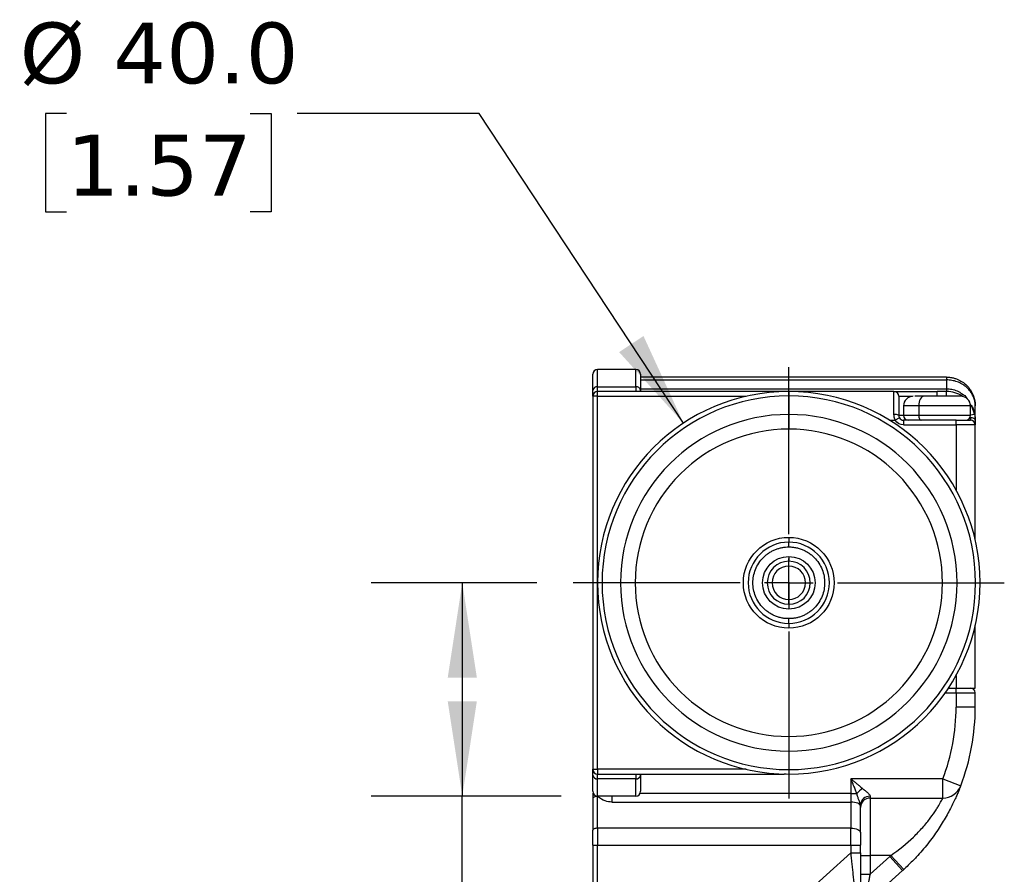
# Model space of a CAD drawing. Header units: millimetres. Extents: x 25 to 1092, y 25 to 838.
# Tile 46 of 60: x 437 to 574, y 473 to 592. Entities that reach past the tile are written whole.
import ezdxf

# ---------------------------------------------------------------- set-up
doc = ezdxf.new("R2010")
doc.units = ezdxf.units.MM
doc.header["$LTSCALE"] = 4
doc.linetypes.add('SLD-Center', pattern=[19.05, 15.24, -1.27, 1.27, -1.27])
doc.linetypes.add('SLD-Solid', pattern=[0])
doc.layers.add('CENTER', color=40, linetype='SLD-Center')
doc.layers.add('DIMENSIONS', color=140, linetype='SLD-Solid', lineweight=25)
doc.styles.add('SLDTEXTSTYLE0', font='VERDANA.TTF')
doc.dimstyles.new('SLDDIMSTYLE1', dxfattribs={"dimtxt": 8.632031, "dimasz": 13.208, "dimexe": 0, "dimexo": 0.0625, "dimgap": 2.158008, "dimtad": 0, "dimtih": 1, "dimtoh": 1, "dimlfac": 0.75, "dimrnd": 1e-09, "dimzin": 12, "dimdsep": 46, "dimtxsty": 'SLDTEXTSTYLE0', "dimsah": 1, "dimcen": 0.09, "dimadec": 0, "dimazin": 3, "dimtfac": 1, "dimtmove": 0, "dimatfit": 0, "dimfxl": 0, "dimfrac": 2, "dimtolj": 1, "dimtzin": 12, "dimarcsym": 0})
doc.dimstyles.new('SLDDIMSTYLE5', dxfattribs={"dimtxt": 8.632031, "dimasz": 13.208, "dimexe": 0, "dimexo": 0.0625, "dimgap": 2.158008, "dimtad": 0, "dimtih": 1, "dimtoh": 1, "dimlfac": 0.75, "dimrnd": 1e-09, "dimzin": 4, "dimdsep": 46, "dimtxsty": 'SLDTEXTSTYLE0', "dimsah": 1, "dimcen": 0, "dimadec": 0, "dimazin": 1, "dimtfac": 1, "dimtofl": 0, "dimtmove": 0, "dimatfit": 3, "dimfxl": 0, "dimfrac": 2, "dimtolj": 1, "dimtzin": 12, "dimarcsym": 0})

# ---------------------------------------------------------------- blocks, each defined once
blk = doc.blocks.new('_D_18')
at = {"layer": 'DIMENSIONS'}
for p, q in [((508.76, 513.25), (485.66, 513.25)), ((498.36, 513.25), (498.36, 483.52)), ((512.15, 483.52), (485.66, 483.52)), ((498.36, 441.59), (498.36, 483.52)), ((443.4, 441.59), (440.5, 441.59)), ((440.5, 441.59), (440.5, 427.88)), ((469.05, 441.59), (471.95, 441.59)), ((471.95, 441.59), (471.95, 427.88)), ((484.61, 441.59), (498.36, 441.59)), ((440.5, 427.88), (443.4, 427.88)), ((471.95, 427.88), (469.05, 427.88))]:
    blk.add_line(p, q, dxfattribs=at)
for points in [[(498.36, 513.25), (496.33, 500.04), (500.39, 500.04)], [(498.36, 483.52), (500.39, 496.72), (496.33, 496.72)]]:
    blk.add_solid(points, dxfattribs=at)
at = {"layer": 'DIMENSIONS', "char_height": 8.467, "attachment_point": 1, "style": 'SLDTEXTSTYLE0'}
for s, insert in [('22.3', (443.4, 454.28)), ('0.88', (443.4, 438.63))]:
    blk.add_mtext(s, dxfattribs=dict(at, insert=insert))
blk = doc.blocks.new('_D_19')
at = {"layer": 'DIMENSIONS'}
for p, q in [((443.15, 578.67), (440.25, 578.67)), ((440.25, 578.67), (440.25, 564.95)), ((468.8, 578.67), (471.7, 578.67)), ((471.7, 578.67), (471.7, 564.95)), ((500.72, 578.67), (475.32, 578.67)), ((529.21, 535.5), (500.72, 578.67)), ((440.25, 564.95), (443.15, 564.95)), ((471.7, 564.95), (468.8, 564.95))]:
    blk.add_line(p, q, dxfattribs=at)
blk.add_solid([(529.21, 535.5), (523.63, 547.65), (520.23, 545.41)], dxfattribs=at)
at = {"layer": 'DIMENSIONS', "char_height": 8.467, "attachment_point": 1, "style": 'SLDTEXTSTYLE0'}
for s, insert in [('%%c', (436.64, 591.35)), ('40.0', (449.67, 591.35)), ('1.57', (443.15, 575.7))]:
    blk.add_mtext(s, dxfattribs=dict(at, insert=insert))
blk = doc.blocks.new('SW_CENTERMARKSYMBOL_14')
at = {"layer": 'CENTER', "color": 0}
for p, q in [((0, 6.77), (0, 30.05)), ((0, 0), (0, 3.39)), ((-6.77, 0), (-30.05, 0)), ((0, 0), (-3.39, 0)), ((0, 0), (0, -3.39)), ((0, 0), (3.39, 0)), ((6.77, 0), (30.05, 0)), ((0, -6.77), (0, -30.05))]:
    blk.add_line(p, q, dxfattribs=at)

msp = doc.modelspace()

# ---------------------------------------------------------------- linework, layer by layer
for p, q in [((517.228, 540.575), (517.228, 542.982)), ((522.562, 542.982), (517.228, 542.982)), ((522.562, 540.575), (522.562, 542.982)), ((565.895, 541.915), (523.228, 541.915)), ((523.228, 541.525), (565.895, 541.525)), ((565.895, 541.915), (565.895, 541.525)), ((565.895, 541.525), (565.895, 540.306)), ((517.228, 539.915), (517.228, 540.575)), ((517.228, 540.575), (522.562, 540.575)), ((517.228, 539.249), (517.228, 539.915)), ((543.228, 539.915), (517.228, 539.915)), ((522.562, 540.575), (522.562, 539.915)), ((523.228, 540.306), (565.895, 540.306)), ((523.228, 540.073), (523.228, 539.915)), ((543.509, 539.912), (543.228, 539.915)), ((558.562, 539.915), (543.228, 539.915)), ((543.228, 539.907), (543.228, 539.915)), ((543.895, 539.915), (543.895, 539.291)), ((558.562, 536.715), (558.562, 539.915)), ((564.562, 539.249), (564.562, 539.915)), ((565.895, 539.915), (564.562, 539.915)), ((565.895, 540.306), (565.895, 539.915)), ((565.895, 539.249), (565.895, 539.915)), ((516.562, 539.249), (516.562, 487.249)), ((517.228, 539.249), (516.562, 539.249)), ((517.228, 487.249), (517.228, 539.249)), ((517.228, 539.249), (537.97, 539.249)), ((543.895, 539.291), (543.895, 536.715)), ((559.228, 539.249), (561.153, 539.249)), ((559.895, 537.915), (559.895, 536.582)), ((562.009, 537.915), (559.895, 537.915)), ((562.009, 537.915), (562.009, 536.582)), ((569.228, 537.915), (562.009, 537.915)), ((569.228, 536.582), (569.228, 537.915)), ((569.895, 535.915), (569.895, 537.915)), ((543.895, 536.715), (543.895, 534.672)), ((557.943, 535.915), (558.74, 535.915)), ((559.318, 536.249), (558.74, 535.915)), ((559.895, 536.582), (559.228, 536.582)), ((562.009, 536.582), (559.895, 536.582)), ((567.228, 535.915), (559.895, 535.915)), ((559.895, 535.915), (559.895, 535.249)), ((569.228, 536.582), (562.009, 536.582)), ((567.228, 535.249), (567.228, 535.915)), ((569.814, 536.715), (569.228, 536.596)), ((569.228, 536.249), (569.228, 535.915)), ((559.895, 535.249), (567.228, 535.249)), ((569.895, 535.249), (567.228, 535.249)), ((567.228, 535.249), (567.228, 526.159)), ((569.895, 519.174), (569.895, 535.249)), ((543.895, 519.582), (543.895, 518.915)), ((543.895, 518.249), (543.895, 518.915)), ((543.895, 516.915), (543.895, 516.249)), ((543.895, 515.582), (543.895, 516.249)), ((543.895, 513.315), (543.895, 515.582)), ((543.895, 510.915), (543.895, 513.182)), ((543.895, 510.249), (543.895, 510.915)), ((543.895, 510.249), (543.895, 509.582)), ((543.895, 507.582), (543.895, 508.249)), ((543.895, 507.582), (543.895, 506.915)), ((569.895, 498.582), (569.895, 507.323)), ((567.228, 500.339), (567.228, 498.582)), ((566.166, 498.582), (567.228, 498.582)), ((567.228, 497.915), (567.228, 498.582)), ((567.228, 498.582), (569.895, 498.582)), ((565.713, 497.915), (567.228, 497.915)), ((567.228, 497.915), (567.228, 495.915)), ((567.228, 497.915), (569.895, 497.915)), ((569.895, 495.915), (569.895, 497.915)), ((569.895, 495.915), (567.228, 495.915)), ((543.895, 491.825), (543.895, 489.783)), ((543.895, 489.783), (543.895, 487.206)), ((516.562, 487.249), (517.228, 487.249)), ((517.228, 487.249), (517.228, 486.582)), ((537.97, 487.249), (517.228, 487.249)), ((517.228, 486.582), (543.228, 486.582)), ((517.228, 485.922), (517.228, 486.582)), ((522.562, 486.582), (522.562, 485.922)), ((523.228, 486.582), (523.228, 486.424)), ((543.228, 486.582), (543.228, 486.59)), ((543.509, 486.585), (543.228, 486.582)), ((543.895, 487.206), (543.895, 486.582)), ((522.562, 485.922), (517.228, 485.922)), ((517.228, 483.515), (517.228, 485.922)), ((522.562, 483.515), (522.562, 485.922)), ((565.382, 485.915), (552.562, 485.915)), ((552.562, 485.915), (552.562, 483.878)), ((565.382, 483.249), (565.382, 485.915)), ((565.382, 485.915), (567.873, 484.963)), ((516.562, 483.915), (516.562, 483.166)), ((522.562, 483.515), (517.228, 483.515)), ((517.228, 479.041), (517.228, 483.464)), ((519.228, 483.515), (519.228, 482.686)), ((552.562, 483.878), (523.155, 483.878)), ((552.562, 483.878), (552.562, 482.686)), ((552.562, 483.878), (553.378, 483.878)), ((555.228, 483.491), (555.228, 483.249)), ((516.562, 483.166), (516.562, 478.743)), ((519.228, 482.686), (552.562, 482.686)), ((552.562, 482.686), (552.562, 479.041)), ((553.895, 478.445), (553.895, 482.089)), ((555.228, 483.249), (565.382, 483.249)), ((555.228, 483.249), (555.228, 475.249)), ((517.228, 479.041), (517.228, 476.656)), ((552.562, 479.041), (517.228, 479.041)), ((552.562, 476.656), (552.562, 479.041)), ((516.562, 476.656), (516.562, 414.582)), ((516.562, 476.656), (517.228, 476.656)), ((517.228, 414.582), (517.228, 476.656)), ((517.228, 476.656), (552.562, 476.656)), ((552.562, 476.656), (552.562, 475.625)), ((552.562, 476.656), (553.895, 476.656)), ((553.895, 475.625), (553.895, 476.656)), ((552.562, 475.625), (540.791, 465.027)), ((552.562, 475.625), (553.895, 475.625)), ((553.895, 475.249), (555.228, 475.249)), ((558.12, 475.249), (555.228, 475.249)), ((555.228, 475.249), (555.228, 472.644)), ((557.964, 475.107), (555.228, 472.644)), ((558.12, 475.249), (557.964, 475.107)), ((559.748, 473.125), (557.964, 475.107)), ((558.12, 475.249), (559.919, 473.28)), ((553.895, 472.644), (555.228, 472.644)), ((556.809, 470.479), (559.748, 473.125))]:
    msp.add_line(p, q)
at = {"flags": 128}
for points in [[(562.739, 539.249), (562.596, 539.223), (562.46, 539.147), (562.333, 539.024), (562.223, 538.858), (562.132, 538.656), (562.065, 538.425), (562.023, 538.175), (562.009, 537.915)], [(562.009, 536.582), (562.016, 536.452), (562.037, 536.327), (562.071, 536.212), (562.116, 536.111), (562.171, 536.028), (562.234, 535.966), (562.303, 535.928), (562.374, 535.915)], [(569.895, 535.915), (569.882, 535.98), (569.844, 536.043), (569.783, 536.1), (569.7, 536.151), (569.599, 536.192), (569.484, 536.223), (569.358, 536.242), (569.228, 536.249)], [(517.228, 483.464), (517.098, 483.458), (516.973, 483.441), (516.858, 483.414), (516.757, 483.377), (516.674, 483.331), (516.612, 483.28), (516.575, 483.224), (516.562, 483.166)], [(553.895, 482.089), (553.869, 482.206), (553.794, 482.317), (553.67, 482.421), (553.505, 482.511), (553.303, 482.585), (553.072, 482.64), (552.822, 482.674), (552.562, 482.686)], [(517.228, 479.041), (517.098, 479.036), (516.973, 479.019), (516.858, 478.991), (516.757, 478.954), (516.674, 478.909), (516.612, 478.857), (516.575, 478.801), (516.562, 478.743)], [(552.562, 479.041), (552.822, 479.03), (553.072, 478.996), (553.303, 478.941), (553.505, 478.867), (553.67, 478.776), (553.794, 478.673), (553.869, 478.561), (553.895, 478.445)]]:
    msp.add_lwpolyline(points, dxfattribs=at)
for centre, radius, start, end in [((517.228, 542.315), 0.667, 90, 180), ((522.562, 542.315), 0.667, 0, 90), ((517.156, 539.977), 0.602, 83.10898, 170.82771), ((517.228, 539.249), 0.667, 90, 180), ((543.895, 513.249), 26.667, 90, 270), ((522.634, 539.977), 0.602, 9.17229, 96.89102), ((543.895, 513.249), 26.667, 270, 90), ((558.562, 539.249), 0.667, 0, 90), ((565.895, 535.915), 4, 55.85931, 90), ((543.895, 513.249), 26.043, 90, 270), ((543.895, 513.249), 26.043, 270, 90), ((561.228, 537.915), 1.333, 90, 180), ((567.895, 537.915), 1.333, 0, 90), ((565.895, 535.915), 4, 11.53696, 34.14069), ((543.895, 513.249), 23.466, 90, 270), ((543.895, 513.249), 23.466, 270, 90), ((558.722, 535.782), 0.947, 57.65256, 99.72758), ((559.895, 536.582), 0.667, 210, 270), ((560.562, 536.582), 0.667, 180, 270), ((568.562, 536.582), 0.667, 270, 0), ((569.228, 535.249), 0.667, 0, 90), ((543.895, 513.249), 5.667, 90, 270), ((543.895, 513.249), 5.667, 270, 90), ((543.895, 513.249), 3, 90, 270), ((543.895, 513.249), 2.333, 90, 270), ((543.895, 513.249), 3, 270, 90), ((543.895, 513.249), 2.333, 270, 90), ((543.895, 513.249), 0.0667, 90, 270), ((543.895, 513.249), 0.0667, 270, 90), ((569.228, 497.915), 0.667, 0, 90), ((539.228, 495.915), 30.667, 339.07517, 0), ((517.228, 487.249), 0.667, 180, 270), ((517.156, 486.52), 0.602, 189.17229, 276.89102), ((522.634, 486.52), 0.602, 263.10898, 350.82771), ((565.382, 485.915), 2.667, 270, 339.07517), ((517.228, 484.182), 0.667, 180, 270), ((522.562, 484.182), 0.667, 270, 0), ((555.658, 481.968), 2.975, 119.49153, 140.04522), ((555.171, 482.215), 1.277, 87.40215, 177.142), ((555.228, 481.915), 1.333, 90, 180), ((539.228, 495.915), 30.667, 312, 312.43059)]:
    msp.add_arc(centre, radius, start, end)
for points in [[(516.562, 540.073), (516.562, 541.518), (516.562, 542.315), (516.562, 542.315)], [(523.228, 542.315), (523.228, 542.315), (523.228, 541.518), (523.228, 540.073)], [(516.562, 539.249), (516.562, 539.249), (516.562, 539.542), (516.562, 540.073)], [(558.562, 539.915), (558.562, 539.915), (561.25, 539.915), (564.562, 539.915)], [(559.895, 535.249), (559.419, 535.249), (558.979, 535.503), (558.74, 535.915)], [(559.228, 536.582), (559.228, 536.467), (559.259, 536.35), (559.318, 536.249)], [(569.895, 535.915), (569.895, 535.503), (569.895, 535.249), (569.895, 535.249)], [(567.228, 498.582), (568.332, 498.582), (569.228, 498.582), (569.228, 498.582)], [(565.382, 485.915), (566.603, 489.108), (567.228, 492.497), (567.228, 495.915)], [(516.562, 486.424), (516.562, 486.956), (516.562, 487.249), (516.562, 487.249)], [(516.562, 484.182), (516.562, 484.182), (516.562, 484.979), (516.562, 486.424)], [(523.228, 486.424), (523.228, 484.979), (523.228, 484.182), (523.228, 484.182)], [(519.228, 482.686), (518.644, 482.686), (517.959, 482.873), (517.228, 483.464)], [(553.895, 482.279), (553.895, 482.215), (553.895, 482.152), (553.895, 482.089)], [(516.562, 476.656), (516.562, 477.381), (516.562, 478.095), (516.562, 478.743)], [(553.895, 478.445), (553.895, 477.89), (553.895, 477.277), (553.895, 476.656)]]:
    msp.add_open_spline(points, degree=3)
for points, knots in [([(565.895, 541.915), (565.966, 541.914), (566.109, 541.912), (566.322, 541.894), (566.535, 541.866), (566.746, 541.826), (566.956, 541.774), (567.164, 541.711), (567.551, 541.57), (568.104, 541.284), (568.731, 540.775), (569.255, 540.137), (569.554, 539.568), (569.719, 539.102), (569.809, 538.767), (569.88, 538.365), (569.89, 538.072), (569.895, 537.915)], [0, 0, 0, 0, 0.033334, 0.0667913, 0.1003791, 0.1341046, 0.1679747, 0.2019966, 0.236177, 0.3618437, 0.4941706, 0.6178073, 0.7558734, 0.8017001, 0.8576649, 0.9237658, 1, 1, 1, 1]), ([(569.895, 537.915), (569.894, 537.988), (569.891, 538.13), (569.87, 538.334), (569.84, 538.523), (569.802, 538.697), (569.758, 538.855), (569.712, 538.998), (569.664, 539.126), (569.53, 539.447), (569.255, 539.92), (568.731, 540.496), (568.104, 540.955), (567.502, 541.235), (567.01, 541.387), (566.642, 541.466), (566.27, 541.516), (566.02, 541.522), (565.895, 541.525)], [0, 0, 0, 0, 0.0393974, 0.0762596, 0.1105867, 0.1423786, 0.1716352, 0.1983567, 0.2225431, 0.2441946, 0.3822507, 0.5058956, 0.6382125, 0.7638875, 0.8235791, 0.8828032, 0.9415974, 1, 1, 1, 1]), ([(565.895, 540.306), (566.145, 540.291), (566.65, 540.26), (567.4, 540.016), (568.094, 539.598), (568.611, 539.225), (568.778, 538.931), (568.804, 538.885)], [0, 0, 0, 0, 0.2215601, 0.4481233, 0.6913254, 0.9523013, 1, 1, 1, 1]), ([(559.228, 539.249), (559.228, 539.249), (559.228, 538.983), (559.228, 538.011), (559.228, 537.335), (559.228, 536.582)], [0, 0, 0, 0, 0.5, 0.5, 1, 1, 1, 1]), ([(562.739, 539.249), (562.417, 539.249), (561.92, 539.249), (561.55, 539.249), (561.468, 539.249), (561.451, 539.249)], [0, 0, 0, 0, 0.5925312, 0.9147521, 1, 1, 1, 1]), ([(567.895, 539.249), (567.908, 539.249), (567.242, 539.249), (565.085, 539.249), (563.768, 539.249), (562.739, 539.249)], [0, 0, 0, 0, 0.5, 0.5, 1, 1, 1, 1]), ([(569.333, 538.002), (569.446, 537.852), (569.629, 537.609), (569.66, 537.315), (569.671, 537.203)], [0, 0, 0, 0, 0.619845, 1, 1, 1, 1]), ([(558.74, 535.915), (558.721, 535.957), (558.684, 536.04), (558.64, 536.169), (558.605, 536.302), (558.58, 536.437), (558.565, 536.576), (558.563, 536.668), (558.562, 536.715)], [0, 0, 0, 0, 0.16451918, 0.32861577, 0.493263, 0.65942442, 0.82803759, 1, 1, 1, 1]), ([(567.228, 535.915), (567.279, 535.915), (567.38, 535.915), (567.529, 535.915), (567.677, 535.915), (567.823, 535.915), (568.046, 535.915), (568.335, 535.915), (568.652, 535.915), (568.912, 535.915), (569.077, 535.915), (569.171, 535.915), (569.22, 535.915), (569.225, 535.915), (569.228, 535.915)], [0, 0, 0, 0, 0.0482774, 0.0961591, 0.1439201, 0.1918374, 0.2401856, 0.370003, 0.5000481, 0.6298656, 0.7599108, 0.8401054, 0.919707, 1, 1, 1, 1]), ([(569.814, 536.715), (569.823, 536.668), (569.841, 536.576), (569.862, 536.437), (569.877, 536.302), (569.888, 536.169), (569.894, 536.04), (569.895, 535.957), (569.895, 535.915)], [0, 0, 0, 0, 0.1719624, 0.3405756, 0.506737, 0.6713842, 0.8354808, 1, 1, 1, 1]), ([(543.895, 534.672), (538.213, 534.672), (532.764, 532.415), (524.729, 524.38), (522.472, 518.93), (522.472, 507.567), (524.729, 502.118), (532.764, 494.083), (538.213, 491.825), (543.895, 491.825)], [0, 0, 0, 0, 0.25, 0.25, 0.5, 0.5, 0.75, 0.75, 1, 1, 1, 1]), ([(543.895, 491.825), (549.577, 491.825), (555.026, 494.083), (563.061, 502.118), (565.318, 507.567), (565.318, 518.93), (563.061, 524.38), (555.026, 532.415), (549.577, 534.672), (543.895, 534.672)], [0, 0, 0, 0, 0.25, 0.25, 0.5, 0.5, 0.75, 0.75, 1, 1, 1, 1]), ([(543.895, 506.915), (540.4, 506.915), (537.562, 509.753), (537.562, 516.744), (540.4, 519.582), (543.895, 519.582)], [0, 0, 0, 0, 0.5, 0.5, 1, 1, 1, 1]), ([(543.895, 519.582), (547.391, 519.582), (550.228, 516.744), (550.228, 509.753), (547.391, 506.915), (543.895, 506.915)], [0, 0, 0, 0, 0.5, 0.5, 1, 1, 1, 1]), ([(543.895, 508.249), (543.805, 508.25), (543.625, 508.253), (543.356, 508.275), (543.09, 508.311), (542.826, 508.361), (542.566, 508.425), (542.308, 508.504), (541.981, 508.624), (541.591, 508.801), (541.152, 509.058), (540.737, 509.361), (540.226, 509.822), (539.685, 510.487), (539.225, 511.375), (538.953, 512.306), (538.866, 513.248), (538.953, 514.191), (539.225, 515.121), (539.685, 516.01), (540.226, 516.675), (540.737, 517.136), (541.151, 517.439), (541.591, 517.696), (542.042, 517.901), (542.499, 518.058), (542.957, 518.168), (543.423, 518.236), (543.737, 518.244), (543.895, 518.249)], [0, 0, 0, 0, 0.01727696, 0.03443035, 0.0515099, 0.06856597, 0.08564916, 0.1028098, 0.12009756, 0.15225199, 0.18445116, 0.21728978, 0.25017409, 0.3158091, 0.38008019, 0.44002479, 0.50001445, 0.55995907, 0.61994874, 0.68421983, 0.74985484, 0.78269346, 0.81557777, 0.8477322, 0.87993138, 0.91007533, 0.93995461, 0.96983948, 1, 1, 1, 1]), ([(543.895, 518.249), (543.985, 518.247), (544.166, 518.244), (544.434, 518.222), (544.7, 518.187), (544.964, 518.136), (545.224, 518.072), (545.482, 517.993), (545.809, 517.873), (546.199, 517.696), (546.639, 517.439), (547.053, 517.137), (547.564, 516.676), (548.106, 516.01), (548.565, 515.122), (548.837, 514.191), (548.924, 513.249), (548.837, 512.306), (548.565, 511.376), (548.106, 510.487), (547.564, 509.822), (547.053, 509.361), (546.639, 509.058), (546.199, 508.801), (545.748, 508.596), (545.292, 508.439), (544.834, 508.329), (544.367, 508.261), (544.053, 508.253), (543.895, 508.249)], [0, 0, 0, 0, 0.017277, 0.0344304, 0.0515099, 0.068566, 0.0856492, 0.1028098, 0.1200976, 0.152252, 0.1844512, 0.2172898, 0.2501741, 0.3158091, 0.3800802, 0.4400248, 0.5000145, 0.5599591, 0.6199487, 0.6842198, 0.7498548, 0.7826935, 0.8155778, 0.8477322, 0.8799314, 0.9100753, 0.9399546, 0.9698395, 1, 1, 1, 1]), ([(543.895, 509.582), (541.871, 509.582), (540.228, 511.225), (540.228, 515.272), (541.871, 516.915), (543.895, 516.915)], [0, 0, 0, 0, 0.5, 0.5, 1, 1, 1, 1]), ([(543.895, 516.915), (545.919, 516.915), (547.562, 515.272), (547.562, 511.225), (545.919, 509.582), (543.895, 509.582)], [0, 0, 0, 0, 0.5, 0.5, 1, 1, 1, 1]), ([(552.562, 485.915), (552.633, 485.857), (552.769, 485.746), (552.959, 485.59), (553.127, 485.453), (553.27, 485.335), (553.459, 485.179), (553.689, 484.988), (553.955, 484.763), (554.117, 484.623), (554.194, 484.557)], [0, 0, 0, 0, 0.1278437, 0.2418662, 0.3420681, 0.4284505, 0.501016, 0.6847169, 0.8510035, 1, 1, 1, 1]), ([(553.378, 483.878), (553.349, 483.952), (553.29, 484.105), (553.195, 484.347), (553.091, 484.611), (552.961, 484.935), (552.784, 485.372), (552.644, 485.714), (552.562, 485.915)], [0, 0, 0, 0, 0.11005079, 0.22997505, 0.35979312, 0.49952099, 0.70658602, 1, 1, 1, 1]), ([(567.873, 484.963), (567.872, 484.962), (567.871, 484.959), (567.864, 484.939), (567.851, 484.907), (567.834, 484.863), (567.812, 484.805), (567.784, 484.735), (567.725, 484.583), (567.608, 484.29), (567.39, 483.769), (567.105, 483.127), (566.754, 482.387), (566.334, 481.561), (565.696, 480.4), (564.721, 478.816), (563.555, 477.21), (562.506, 475.938), (561.785, 475.13), (561.123, 474.438), (560.538, 473.855), (560.128, 473.474), (559.919, 473.28)], [0, 0, 0, 0, 0.01787307, 0.03569395, 0.05348962, 0.07128715, 0.08911363, 0.106996, 0.12496096, 0.18731834, 0.25024594, 0.31238301, 0.37548009, 0.43726096, 0.50039433, 0.62178528, 0.75083292, 0.81208873, 0.87521819, 0.91545455, 0.95703299, 1, 1, 1, 1]), ([(553.895, 482.279), (553.894, 482.294), (553.893, 482.324), (553.882, 482.38), (553.866, 482.441), (553.845, 482.508), (553.807, 482.614), (553.746, 482.773), (553.64, 483.047), (553.503, 483.416), (553.421, 483.718), (553.378, 483.878)], [0, 0, 0, 0, 0.0517924, 0.1023264, 0.1521333, 0.2017005, 0.2514674, 0.3711538, 0.5004853, 0.7359858, 1, 1, 1, 1]), ([(554.194, 484.557), (554.219, 484.536), (554.277, 484.486), (554.397, 484.391), (554.555, 484.27), (554.727, 484.134), (554.892, 483.993), (555.034, 483.853), (555.145, 483.716), (555.215, 483.592), (555.224, 483.525), (555.228, 483.491)], [0, 0, 0, 0, 0.0541954, 0.1250255, 0.2498509, 0.3841437, 0.4999504, 0.6383461, 0.7656566, 0.8849651, 1, 1, 1, 1]), ([(558.12, 475.249), (559.285, 476.047), (560.336, 476.903), (561.508, 478.026), (561.736, 478.254), (562.17, 478.706), (562.376, 478.93), (562.768, 479.374), (562.954, 479.594), (563.308, 480.028), (563.475, 480.243), (563.939, 480.862), (564.202, 481.245), (564.538, 481.764), (564.639, 481.928), (564.82, 482.226), (564.9, 482.363), (565.11, 482.732), (565.214, 482.926), (565.349, 483.183), (565.382, 483.249), (565.382, 483.249)], [0, 0, 0, 0, 0.25, 0.25, 0.3125, 0.3125, 0.375, 0.375, 0.4375, 0.4375, 0.5, 0.5, 0.625, 0.625, 0.6875, 0.6875, 0.75, 0.75, 0.875, 0.875, 1, 1, 1, 1]), ([(553.454, 467.458), (553.454, 467.459), (553.453, 467.462), (553.451, 467.484), (553.447, 467.519), (553.442, 467.569), (553.435, 467.632), (553.427, 467.71), (553.416, 467.803), (553.405, 467.909), (553.375, 468.182), (553.312, 468.764), (553.197, 469.806), (553.056, 471.111), (552.924, 472.311), (552.81, 473.354), (552.732, 474.069), (552.648, 474.838), (552.594, 475.335), (552.562, 475.625)], [0, 0, 0, 0, 0.0235931, 0.0472714, 0.0710558, 0.0949673, 0.1190265, 0.1432533, 0.1676676, 0.1922887, 0.2171353, 0.3366645, 0.4669461, 0.5929204, 0.7376558, 0.8006928, 0.8718788, 0.9252086, 1, 1, 1, 1]), ([(553.895, 475.625), (553.895, 474.686), (553.895, 473.747), (553.895, 472.011), (553.895, 471.215), (553.895, 469.886), (553.895, 469.355), (553.895, 468.636), (553.895, 468.449), (553.895, 468.449)], [0, 0, 0, 0, 0.25, 0.25, 0.5, 0.5, 0.75, 0.75, 1, 1, 1, 1]), ([(555.228, 472.644), (555.208, 472.542), (555.168, 472.347), (555.112, 472.069), (555.061, 471.819), (555.016, 471.597), (554.976, 471.403), (554.919, 471.123), (554.847, 470.766), (554.761, 470.343), (554.709, 470.085), (554.684, 469.963)], [0, 0, 0, 0, 0.1110798, 0.2122083, 0.303386, 0.3846137, 0.4558927, 0.5172252, 0.6945759, 0.8554566, 1, 1, 1, 1])]:
    msp.add_open_spline(points, degree=3, knots=knots)

# ---------------------------------------------------------------- block references
at = {"layer": 'CENTER'}
msp.add_blockref('SW_CENTERMARKSYMBOL_14', (543.895, 513.249), dxfattribs=at)

# ---------------------------------------------------------------- dimensions: what is measured, and where the dimension line sits
at = {"layer": 'DIMENSIONS'}
dim = msp.add_diameter_dim_2p(p1=(558.584, 490.992), p2=(529.206, 535.505), dimstyle='SLDDIMSTYLE5', dxfattribs=at)
dim.commit()
dim.dimension.update_dxf_attribs({"geometry": '_D_19', "text_midpoint": (455.978, 578.667), "dimtype": 163})
dim = msp.add_linear_dim(base=(498.36, 483.515), p1=(513.842, 513.249), p2=(517.228, 483.515), angle=90, dimstyle='SLDDIMSTYLE1', dxfattribs=at)
dim.commit()
dim.dimension.update_dxf_attribs({"geometry": '_D_18', "text_midpoint": (498.36, 441.595), "dimtype": 160})

doc.saveas('drawing.dxf')
